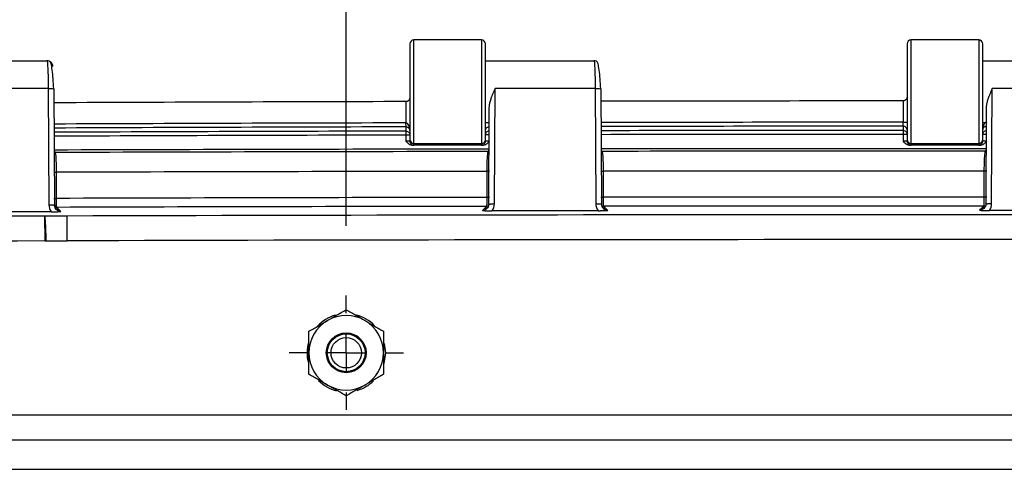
# Model space of a CAD drawing. Header units: inches. Extents: x 1.7 to 75.2, y 1.7 to 57.7.
# Tile 20 of 27: x 53.7 to 58.7, y 27.9 to 30.2. Entities that reach past the tile are written whole.
import ezdxf

# ---------------------------------------------------------------- set-up
doc = ezdxf.new("R2010")
doc.units = ezdxf.units.IN
doc.header["$LTSCALE"] = 7
doc.header["$MEASUREMENT"] = 0
doc.linetypes.add('CENTERX2', pattern=[0.8, 0.5, -0.1, 0.1, -0.1])
doc.layers.add('CENTER', color=40, linetype='CENTERX2')
doc.layers.add('DIMENSIONS', color=140, linetype='Continuous', lineweight=25)
doc.styles.add('SLDTEXTSTYLE0', font='TXT', dxfattribs={"width": 0.7})
doc.dimstyles.new('SLDDIMSTYLE4', dxfattribs={"dimtxt": 0.594727, "dimasz": 0.91, "dimexe": 0, "dimexo": 0.0625, "dimgap": 0.148682, "dimtad": 0, "dimtih": 1, "dimtoh": 1, "dimrnd": 1e-09, "dimzin": 4, "dimdsep": 46, "dimtxsty": 'SLDTEXTSTYLE0', "dimsah": 1, "dimcen": 0.09, "dimadec": 0, "dimazin": 1, "dimtfac": 1, "dimtofl": 0, "dimtmove": 0, "dimatfit": 3, "dimfxl": 0, "dimfrac": 2, "dimtolj": 1, "dimtzin": 12, "dimarcsym": 0})

# ---------------------------------------------------------------- blocks, each defined once
blk = doc.blocks.new('_D_15')
at = {"layer": 'DIMENSIONS'}
for p, q in [((49.8525, 29.1157), (49.8525, 32.443)), ((55.3525, 29.1157), (55.3525, 32.443)), ((49.8525, 31.568), (50.8676, 31.568)), ((51.6735, 31.568), (51.4738, 31.568)), ((51.4738, 31.568), (51.4738, 30.6228)), ((53.9355, 31.568), (54.1352, 31.568)), ((54.1352, 31.568), (54.1352, 30.6228)), ((55.3525, 31.568), (54.7414, 31.568)), ((51.4738, 30.6228), (51.6735, 30.6228)), ((54.1352, 30.6228), (53.9355, 30.6228))]:
    blk.add_line(p, q, dxfattribs=at)
for points in [[(49.8525, 31.568), (50.7625, 31.428), (50.7625, 31.708)], [(55.3525, 31.568), (54.4425, 31.708), (54.4425, 31.428)]]:
    blk.add_solid(points, dxfattribs=at)
at = {"layer": 'DIMENSIONS', "char_height": 0.58333, "attachment_point": 1, "style": 'SLDTEXTSTYLE0'}
for s, insert in [('5.50', (51.9209, 32.4531)), ('139.7', (51.6735, 31.3747))]:
    blk.add_mtext(s, dxfattribs=dict(at, insert=insert))
blk = doc.blocks.new('_D_16')
at = {"layer": 'DIMENSIONS'}
for p, q in [((55.3525, 29.1157), (55.3525, 32.443)), ((60.8525, 29.1157), (60.8525, 32.443)), ((55.3525, 31.568), (55.9887, 31.568)), ((56.7946, 31.568), (56.5949, 31.568)), ((56.5949, 31.568), (56.5949, 30.6228)), ((59.0566, 31.568), (59.2564, 31.568)), ((59.2564, 31.568), (59.2564, 30.6228)), ((60.8525, 31.568), (59.8625, 31.568)), ((56.5949, 30.6228), (56.7946, 30.6228)), ((59.2564, 30.6228), (59.0566, 30.6228))]:
    blk.add_line(p, q, dxfattribs=at)
for points in [[(55.3525, 31.568), (56.2625, 31.428), (56.2625, 31.708)], [(60.8525, 31.568), (59.9425, 31.708), (59.9425, 31.428)]]:
    blk.add_solid(points, dxfattribs=at)
at = {"layer": 'DIMENSIONS', "char_height": 0.58333, "attachment_point": 1, "style": 'SLDTEXTSTYLE0'}
for s, insert in [('5.50', (57.042, 32.4531)), ('139.7', (56.7946, 31.3747))]:
    blk.add_mtext(s, dxfattribs=dict(at, insert=insert))
blk = doc.blocks.new('_D_18')
at = {"layer": 'DIMENSIONS'}
for p, q in [((49.8525, 29.1157), (49.8525, 34.7028)), ((66.3525, 29.1157), (66.3525, 34.7028)), ((49.8525, 33.8278), (55.9887, 33.8278)), ((56.7946, 33.8278), (56.5949, 33.8278)), ((56.5949, 33.8278), (56.5949, 32.8826)), ((59.0566, 33.8278), (59.2564, 33.8278)), ((59.2564, 33.8278), (59.2564, 32.8826)), ((66.3525, 33.8278), (59.8625, 33.8278)), ((56.5949, 32.8826), (56.7946, 32.8826)), ((59.2564, 32.8826), (59.0566, 32.8826))]:
    blk.add_line(p, q, dxfattribs=at)
for points in [[(49.8525, 33.8278), (50.7625, 33.6878), (50.7625, 33.9678)], [(66.3525, 33.8278), (65.4425, 33.9678), (65.4425, 33.6878)]]:
    blk.add_solid(points, dxfattribs=at)
at = {"layer": 'DIMENSIONS', "char_height": 0.58333, "attachment_point": 1, "style": 'SLDTEXTSTYLE0'}
for s, insert in [('16.50', (56.7946, 34.7129)), ('419.1', (56.7946, 33.6345))]:
    blk.add_mtext(s, dxfattribs=dict(at, insert=insert))
blk = doc.blocks.new('SW_CENTERMARKSYMBOL_11')
at = {"layer": 'CENTER', "color": 0}
for p, q in [((0, 0.2), (0, 0.2875)), ((0, 0), (0, 0.1)), ((-0.2, 0), (-0.2875, 0)), ((0, 0), (-0.1, 0)), ((0, 0), (0, -0.1)), ((0, 0), (0.1, 0)), ((0.2, 0), (0.2875, 0)), ((0, -0.2), (0, -0.2875))]:
    blk.add_line(p, q, dxfattribs=at)

msp = doc.modelspace()

# ---------------------------------------------------------------- linework, layer by layer
for p, q in [((56.0325, 30.0507), (55.6925, 30.0507)), ((55.6925, 29.5307), (55.6925, 30.0507)), ((56.0325, 30.0507), (56.0325, 29.5307)), ((58.5325, 30.0507), (58.1925, 30.0507)), ((58.1925, 29.5307), (58.1925, 30.0507)), ((58.5325, 30.0507), (58.5325, 29.5307)), ((55.6725, 30.0307), (55.6725, 29.5507)), ((56.0525, 29.5507), (56.0525, 30.0307)), ((58.1725, 30.0307), (58.1725, 29.5507)), ((58.5525, 29.5507), (58.5525, 30.0307)), ((53.3025, 29.9467), (53.8476, 29.9467)), ((56.0525, 29.9467), (56.5976, 29.9467)), ((58.5525, 29.9467), (59.0976, 29.9467)), ((53.8542, 29.8075), (53.3508, 29.8075)), ((53.8542, 29.8075), (53.8575, 29.2223)), ((53.8875, 29.219), (53.8842, 29.8043)), ((56.0975, 29.2271), (56.1008, 29.8075)), ((56.6042, 29.8075), (56.1008, 29.8075)), ((56.6042, 29.8075), (56.6075, 29.2279)), ((56.6375, 29.2246), (56.6342, 29.8043)), ((58.5975, 29.2285), (58.6008, 29.8075)), ((59.1042, 29.8075), (58.6008, 29.8075)), ((55.6525, 29.7411), (55.6525, 29.6339)), ((56.0703, 29.7131), (56.0675, 29.224)), ((58.1525, 29.7441), (58.1525, 29.637)), ((58.5703, 29.7131), (58.5675, 29.2255)), ((56.0699, 29.6347), (56.0525, 29.6347)), ((58.1525, 29.6171), (58.1525, 29.5958)), ((58.5699, 29.6347), (58.5525, 29.6347)), ((55.6525, 29.5927), (55.6525, 29.5728)), ((55.6525, 29.5728), (55.6525, 29.5416)), ((55.6725, 29.5728), (55.6525, 29.5728)), ((56.0695, 29.5737), (56.0525, 29.5737)), ((58.1525, 29.5958), (58.1525, 29.5758)), ((58.1525, 29.5758), (58.1525, 29.5416)), ((58.1725, 29.5758), (58.1525, 29.5758)), ((58.5695, 29.5757), (58.5525, 29.5757)), ((55.6725, 29.5507), (55.6725, 29.5423)), ((56.0381, 29.5219), (55.687, 29.5219)), ((55.6925, 29.5307), (56.0325, 29.5307)), ((55.6925, 29.5223), (55.6925, 29.5307)), ((56.0325, 29.5307), (56.0325, 29.5223)), ((56.0525, 29.5423), (56.0525, 29.5507)), ((58.1725, 29.5507), (58.1725, 29.5423)), ((58.5381, 29.5219), (58.187, 29.5219)), ((58.1925, 29.5307), (58.5325, 29.5307)), ((58.1925, 29.5223), (58.1925, 29.5307)), ((58.5325, 29.5307), (58.5325, 29.5223)), ((58.5525, 29.5423), (58.5525, 29.5507)), ((53.8901, 29.4852), (53.8859, 29.4921)), ((56.0691, 29.4967), (56.0651, 29.4901)), ((56.64, 29.4908), (56.6359, 29.4976)), ((58.5691, 29.4982), (58.5651, 29.4915)), ((53.8962, 29.2545), (53.8962, 29.3856)), ((56.0589, 29.3905), (56.0589, 29.2593)), ((56.6462, 29.2601), (56.6462, 29.3912)), ((58.5589, 29.3919), (58.5589, 29.2607)), ((53.8886, 29.211), (53.897, 29.2095)), ((53.9077, 29.1988), (53.897, 29.2095)), ((56.0582, 29.2144), (56.0474, 29.2037)), ((56.6386, 29.2166), (56.647, 29.2151)), ((56.6577, 29.2044), (56.647, 29.2151)), ((58.5581, 29.2158), (58.5474, 29.2051)), ((58.5664, 29.2173), (58.5581, 29.2158)), ((53.8361, 29.1657), (53.8361, 29.1654)), ((53.8361, 29.1654), (53.8365, 29.0405)), ((53.9182, 29.1884), (53.9077, 29.1988)), ((56.0474, 29.2037), (56.037, 29.1932)), ((56.6681, 29.194), (56.6577, 29.2044)), ((58.5474, 29.2051), (58.5369, 29.1947)), ((50.2902, 28.1657), (65.9148, 28.1657))]:
    msp.add_line(p, q)
at = {"flags": 128}
for points in [[(58.5691, 29.5036), (57.6531, 29.5036), (56.7105, 29.503), (56.6334, 29.5029)], [(55.5437, 28.5251), (55.5494, 28.4779), (55.542, 28.4248)]]:
    msp.add_lwpolyline(points, dxfattribs=at)
for radius in [0.1, 0.095, 0.0764]:
    msp.add_circle((55.3525, 28.4782), radius)
for centre, radius, start, end in [((55.6925, 30.0307), 0.02, 90, 180), ((56.0325, 30.0307), 0.02, 0, 90), ((58.1925, 30.0307), 0.02, 90, 180), ((58.5325, 30.0307), 0.02, 0, 90), ((58.1122, -958.3679), 988.112, 90.1426225, 90.2451417), ((58.1122, -958.3679), 988.112, 89.9976624, 90.0856845), ((58.1122, -958.3679), 988.0049, 90.1426465, 90.2451329), ((58.1122, -958.3679), 987.9849, 90.1426436, 90.2451313), ((58.1122, -958.3679), 988.0049, 89.9976621, 90.0856585), ((58.1122, -958.3679), 987.9849, 89.997662, 90.0856537), ((58.1122, -958.3679), 987.9636, 90.1426496, 90.2451296), ((58.1122, -958.3679), 987.9437, 90.1426496, 90.245128), ((58.1122, -958.3679), 987.9636, 89.997662, 90.0856485), ((58.1122, -958.3679), 987.9437, 89.997662, 90.0856436), ((55.6925, 29.5507), 0.02, 180.0044, 270.0044), ((56.0325, 29.5507), 0.02, 269.9956, 359.9956), ((58.1925, 29.5507), 0.02, 180.0044, 270.0044), ((58.5325, 29.5507), 0.02, 269.9956, 359.9956), ((58.1025, -1360.1192), 1389.6229, 90.0838394, 90.1739847), ((58.1025, -1360.1192), 1389.6107, 90.0840053, 90.1736865), ((58.1025, -1360.1192), 1389.6107, 89.9809287, 90.060302), ((58.1025, -1360.1192), 1389.5111, 90.0842696, 90.1734462), ((58.1025, -1360.1192), 1389.5111, 89.9811834, 90.0600511), ((58.1025, -1360.1192), 1389.38, 90.0842776, 90.1734626), ((58.1025, -1360.1192), 1389.38, 89.9811816, 90.0600568), ((58.1025, -1360.1192), 1389.335, 90.0843092, 90.1734338), ((58.1025, -1360.1192), 1389.335, 89.9812121, 90.0600267), ((58.1025, -1360.1192), 1389.2911, 90.1759519, 90.3569538), ((53.8361, 29.1657), 0.000343, 270.176, 330.0229), ((58.1025, -1360.1192), 1389.2911, 89.8287142, 90.1712858), ((58.1025, -1360.1192), 1389.1663, 90.1759519, 90.3569538), ((53.8361, 29.1657), 0.1252, 270.176, 273.0051), ((58.1025, -1360.1192), 1389.1663, 89.8287142, 90.1712858), ((55.3525, 28.4782), 0.1969, 106.0589, 137.6944), ((55.3525, 28.4782), 0.1875, 60, 120), ((55.3525, 28.4782), 0.1969, 43.5467, 74.7362), ((55.3525, 28.4782), 0.1875, 120, 180), ((55.3525, 28.4782), 0.1875, 0, 60), ((55.3525, 28.4782), 0.1969, 164.4921, 193.6892), ((55.3525, 28.4782), 0.1875, 180, 240), ((55.3525, 28.4782), 0.1875, 300, 0), ((55.3525, 28.4782), 0.1969, 224.7479, 255.85), ((55.3525, 28.4782), 0.1875, 240, 300), ((55.3525, 28.4782), 0.1969, 286.393, 314.2694)]:
    msp.add_arc(centre, radius, start, end)
for points in [[(53.8476, 29.9467), (53.8477, 29.9467), (53.8477, 29.9467), (53.8477, 29.9467)], [(56.5976, 29.9467), (56.5977, 29.9467), (56.5977, 29.9467), (56.5977, 29.9467)], [(55.6525, 29.614), (55.6525, 29.6069), (55.6525, 29.5998), (55.6525, 29.5927)], [(58.1725, 29.5971), (58.1725, 29.6023), (58.1682, 29.6127), (58.1578, 29.6171), (58.1525, 29.6171)], [(55.6525, 29.5927), (55.6577, 29.5927), (55.6682, 29.5884), (55.6725, 29.578), (55.6725, 29.5728)], [(56.0525, 29.5737), (56.0525, 29.5789), (56.0568, 29.5893), (56.0672, 29.5936), (56.0725, 29.5937)], [(58.1525, 29.5958), (58.1578, 29.5958), (58.1682, 29.5914), (58.1725, 29.581), (58.1725, 29.5758)], [(58.5525, 29.5757), (58.5525, 29.5809), (58.5569, 29.5913), (58.5673, 29.5957), (58.5725, 29.5956)], [(55.687, 29.5219), (55.6905, 29.522), (55.6925, 29.5222), (55.6925, 29.5223)], [(56.0325, 29.5223), (56.0325, 29.5222), (56.0345, 29.522), (56.0381, 29.5219)], [(58.1925, 29.5223), (58.1873, 29.5223), (58.1769, 29.5266), (58.1725, 29.5371), (58.1725, 29.5423)], [(58.187, 29.5219), (58.1905, 29.522), (58.1925, 29.5222), (58.1925, 29.5223)], [(58.5325, 29.5223), (58.5325, 29.5222), (58.5345, 29.522), (58.5381, 29.5219)], [(53.8916, 29.4804), (53.8911, 29.4829), (53.8906, 29.4845), (53.8901, 29.4852)], [(56.0651, 29.4901), (56.0644, 29.4891), (56.0636, 29.4864), (56.063, 29.4819)], [(56.6422, 29.4822), (56.6415, 29.4869), (56.6408, 29.4898), (56.64, 29.4908)], [(58.5651, 29.4915), (58.5643, 29.4905), (58.5635, 29.4874), (58.5628, 29.4824)], [(53.8575, 29.2223), (53.8576, 29.2097), (53.8617, 29.1971), (53.8691, 29.1869)], [(56.0862, 29.1919), (56.0934, 29.2021), (56.0975, 29.2146), (56.0975, 29.2271)], [(56.6075, 29.2279), (56.6076, 29.2153), (56.6116, 29.2028), (56.619, 29.1926)], [(58.5861, 29.1933), (58.5933, 29.2036), (58.5975, 29.216), (58.5975, 29.2285)], [(53.8691, 29.1869), (53.6914, 29.1864), (53.5138, 29.1858), (53.3362, 29.1852)], [(53.8361, 29.1657), (53.8362, 29.1657), (53.8363, 29.1656), (53.8364, 29.1655)], [(53.9492, 29.1657), (53.9115, 29.1657), (53.8738, 29.1657), (53.8361, 29.1657)], [(56.619, 29.1926), (56.4414, 29.1924), (56.2638, 29.1922), (56.0862, 29.1919)], [(59.1189, 29.193), (58.9413, 29.1932), (58.7637, 29.1932), (58.5861, 29.1933)], [(53.8427, 29.0407), (53.8783, 29.0407), (53.914, 29.0408), (53.9496, 29.0409)]]:
    msp.add_open_spline(points, degree=3)
for points, knots in [([(53.8477, 29.9467), (53.8493, 29.9462), (53.8509, 29.9313), (53.8527, 29.8935), (53.8532, 29.8783), (53.8539, 29.8447), (53.8541, 29.8263), (53.8542, 29.8075)], [0, 0, 0, 0, 0.5, 0.5, 0.75, 0.75, 1, 1, 1, 1]), ([(53.8777, 29.9167), (53.8777, 29.9246), (53.8744, 29.9323), (53.8634, 29.9435), (53.8556, 29.9467), (53.8477, 29.9467)], [0, 0, 0, 0, 0.5, 0.5, 1, 1, 1, 1]), ([(53.882, 29.8056), (53.8811, 29.8227), (53.8793, 29.8573), (53.8746, 29.9017), (53.8687, 29.9341), (53.8643, 29.94), (53.862, 29.9431)], [0, 0, 0, 0, 0.240889, 0.488203, 0.741624, 1, 1, 1, 1]), ([(56.5977, 29.9467), (56.5993, 29.9462), (56.6009, 29.9313), (56.6027, 29.8935), (56.6032, 29.8783), (56.6039, 29.8447), (56.6041, 29.8263), (56.6042, 29.8075)], [0, 0, 0, 0, 0.5, 0.5, 0.75, 0.75, 1, 1, 1, 1]), ([(56.6119, 29.9429), (56.611, 29.9435), (56.6067, 29.9459), (56.6017, 29.9464), (56.5977, 29.9467)], [0, 0, 0, 0, 0.2098042, 1, 1, 1, 1]), ([(56.632, 29.8056), (56.6311, 29.8227), (56.6293, 29.8573), (56.6246, 29.9017), (56.6187, 29.9341), (56.6143, 29.94), (56.612, 29.9431)], [0, 0, 0, 0, 0.240889, 0.488203, 0.741623, 1, 1, 1, 1]), ([(53.8542, 29.8075), (53.8623, 29.8076), (53.8704, 29.8073), (53.8815, 29.806), (53.8846, 29.8052), (53.8842, 29.8043)], [0, 0, 0, 0, 0.5, 0.5, 1, 1, 1, 1]), ([(56.1008, 29.8075), (56.0997, 29.8049), (56.0974, 29.7999), (56.0941, 29.7925), (56.0912, 29.7856), (56.0885, 29.7792), (56.086, 29.7733), (56.0839, 29.7679), (56.0821, 29.763), (56.0804, 29.7583), (56.0781, 29.7518), (56.0755, 29.7436), (56.073, 29.7341), (56.0713, 29.7255), (56.0704, 29.7177), (56.0704, 29.7129), (56.0703, 29.7106)], [0, 0, 0, 0, 0.081087, 0.15697, 0.227651, 0.29313, 0.353408, 0.408486, 0.458367, 0.503052, 0.551382, 0.656646, 0.754039, 0.843649, 0.925587, 1, 1, 1, 1]), ([(56.6042, 29.8075), (56.6123, 29.8076), (56.6204, 29.8073), (56.6315, 29.806), (56.6346, 29.8052), (56.6342, 29.8043)], [0, 0, 0, 0, 0.5, 0.5, 1, 1, 1, 1]), ([(58.6008, 29.8075), (58.5996, 29.8048), (58.5973, 29.7997), (58.594, 29.7921), (58.591, 29.7851), (58.5883, 29.7787), (58.5859, 29.7728), (58.5838, 29.7674), (58.582, 29.7627), (58.5803, 29.7581), (58.5781, 29.7517), (58.5755, 29.7436), (58.573, 29.7341), (58.5713, 29.7255), (58.5704, 29.7177), (58.5704, 29.7129), (58.5703, 29.7106)], [0, 0, 0, 0, 0.083339, 0.16088, 0.232626, 0.298576, 0.358731, 0.413094, 0.461665, 0.504447, 0.551297, 0.65685, 0.754398, 0.844026, 0.925844, 1, 1, 1, 1]), ([(55.6725, 29.7629), (55.6725, 29.7618), (55.6724, 29.7598), (55.6718, 29.757), (55.671, 29.7545), (55.67, 29.7523), (55.669, 29.7505), (55.6679, 29.7489), (55.6662, 29.7469), (55.6637, 29.7447), (55.6602, 29.7426), (55.6564, 29.7413), (55.6538, 29.7412), (55.6526, 29.7411)], [0, 0, 0, 0, 0.110361, 0.210099, 0.299228, 0.377773, 0.445769, 0.503273, 0.561978, 0.687867, 0.801023, 0.903961, 1, 1, 1, 1]), ([(58.1725, 29.766), (58.1725, 29.7649), (58.1724, 29.7629), (58.1718, 29.76), (58.171, 29.7575), (58.17, 29.7554), (58.169, 29.7535), (58.1679, 29.7519), (58.1662, 29.75), (58.1637, 29.7477), (58.1602, 29.7457), (58.1564, 29.7444), (58.1538, 29.7442), (58.1525, 29.7441)], [0, 0, 0, 0, 0.110385, 0.21014, 0.299281, 0.377831, 0.445827, 0.503324, 0.561307, 0.687421, 0.800747, 0.903822, 1, 1, 1, 1]), ([(55.6542, 29.6143), (55.6539, 29.6151), (55.6536, 29.6176), (55.653, 29.6247), (55.6527, 29.6293), (55.6524, 29.6339)], [0, 0, 0, 0, 0.5, 0.5, 1, 1, 1, 1]), ([(55.6725, 29.5973), (55.6725, 29.6057), (55.6709, 29.6141), (55.6644, 29.6283), (55.6587, 29.6339), (55.6525, 29.6339)], [0, 0, 0, 0, 0.5, 0.5, 1, 1, 1, 1]), ([(55.6525, 29.614), (55.6587, 29.614), (55.6644, 29.6114), (55.6709, 29.6049), (55.6725, 29.6011), (55.6725, 29.5973)], [0, 0, 0, 0, 0.5, 0.5, 1, 1, 1, 1]), ([(56.0525, 29.595), (56.0529, 29.5979), (56.0537, 29.6038), (56.059, 29.6103), (56.0647, 29.6138), (56.0684, 29.6143), (56.0698, 29.6145)], [0, 0, 0, 0, 0.3070626, 0.613484, 0.8553433, 1, 1, 1, 1]), ([(58.1525, 29.637), (58.1578, 29.637), (58.163, 29.637), (58.1704, 29.637), (58.1725, 29.637), (58.1725, 29.637)], [0, 0, 0, 0, 0.5, 0.5, 1, 1, 1, 1]), ([(58.1525, 29.6171), (58.1525, 29.6175), (58.1525, 29.6198), (58.1525, 29.6271), (58.1525, 29.632), (58.1525, 29.637)], [0, 0, 0, 0, 0.5, 0.5, 1, 1, 1, 1]), ([(58.5725, 29.6369), (58.5663, 29.6369), (58.5607, 29.6312), (58.5541, 29.617), (58.5525, 29.6086), (58.5525, 29.6002)], [0, 0, 0, 0, 0.5, 0.5, 1, 1, 1, 1]), ([(58.5525, 29.6002), (58.5525, 29.604), (58.5541, 29.6079), (58.5607, 29.6144), (58.5663, 29.617), (58.5725, 29.617)], [0, 0, 0, 0, 0.5, 0.5, 1, 1, 1, 1]), ([(55.6725, 29.5423), (55.6725, 29.5421), (55.6703, 29.5419), (55.663, 29.5417), (55.6578, 29.5416), (55.6525, 29.5416)], [0, 0, 0, 0, 0.5, 0.5, 1, 1, 1, 1]), ([(55.6525, 29.5416), (55.6551, 29.539), (55.6598, 29.5343), (55.6678, 29.528), (55.6752, 29.524), (55.6813, 29.5224), (55.6842, 29.5221), (55.6858, 29.522), (55.6865, 29.5219), (55.6869, 29.5219)], [0, 0, 0, 0, 0.272421, 0.484694, 0.755305, 0.885364, 0.945056, 0.973716, 1, 1, 1, 1]), ([(55.6725, 29.5423), (55.6725, 29.5371), (55.6747, 29.5319), (55.6821, 29.5245), (55.6873, 29.5223), (55.6925, 29.5223)], [0, 0, 0, 0, 0.5, 0.5, 1, 1, 1, 1]), ([(56.0325, 29.5223), (56.0378, 29.5223), (56.043, 29.5245), (56.0504, 29.5319), (56.0525, 29.5371), (56.0525, 29.5423)], [0, 0, 0, 0, 0.5, 0.5, 1, 1, 1, 1]), ([(56.0381, 29.5219), (56.0382, 29.5219), (56.0384, 29.5219), (56.0387, 29.5219), (56.0394, 29.522), (56.0408, 29.5221), (56.0437, 29.5224), (56.0498, 29.524), (56.0573, 29.5279), (56.0653, 29.5343), (56.0699, 29.539), (56.0725, 29.5416)], [0, 0, 0, 0, 0.006821, 0.013765, 0.027789, 0.056397, 0.115975, 0.245777, 0.515984, 0.728923, 1, 1, 1, 1]), ([(56.0725, 29.5416), (56.0673, 29.5416), (56.0621, 29.5417), (56.0547, 29.5419), (56.0525, 29.5421), (56.0525, 29.5423)], [0, 0, 0, 0, 0.5, 0.5, 1, 1, 1, 1]), ([(58.1725, 29.5423), (58.1725, 29.5421), (58.1704, 29.5419), (58.1629, 29.5417), (58.1578, 29.5416), (58.1525, 29.5416)], [0, 0, 0, 0, 0.5, 0.5, 1, 1, 1, 1]), ([(58.1525, 29.5416), (58.1551, 29.539), (58.1597, 29.5343), (58.1678, 29.5279), (58.1752, 29.524), (58.1813, 29.5224), (58.1842, 29.5221), (58.1856, 29.522), (58.1863, 29.5219), (58.1867, 29.5219), (58.1869, 29.5219), (58.187, 29.5219)], [0, 0, 0, 0, 0.271028, 0.484012, 0.754216, 0.884017, 0.943593, 0.972202, 0.986225, 0.993169, 1, 1, 1, 1]), ([(58.5325, 29.5223), (58.5378, 29.5223), (58.543, 29.5245), (58.5504, 29.5319), (58.5525, 29.5371), (58.5525, 29.5423)], [0, 0, 0, 0, 0.5, 0.5, 1, 1, 1, 1]), ([(58.5381, 29.5219), (58.5385, 29.5219), (58.5392, 29.522), (58.5408, 29.5221), (58.5437, 29.5224), (58.5498, 29.524), (58.5572, 29.528), (58.5653, 29.5343), (58.5699, 29.539), (58.5725, 29.5416)], [0, 0, 0, 0, 0.026292, 0.054951, 0.114642, 0.2447, 0.515309, 0.727516, 1, 1, 1, 1]), ([(58.5725, 29.5416), (58.5673, 29.5416), (58.5621, 29.5417), (58.5547, 29.5419), (58.5525, 29.5421), (58.5525, 29.5423)], [0, 0, 0, 0, 0.5, 0.5, 1, 1, 1, 1]), ([(53.8962, 29.3856), (53.8962, 29.4064), (53.8958, 29.4271), (53.8941, 29.4608), (53.893, 29.4738), (53.8916, 29.4804)], [0, 0, 0, 0, 0.5, 0.5, 1, 1, 1, 1]), ([(56.063, 29.4819), (56.0618, 29.4742), (56.0607, 29.4611), (56.0593, 29.429), (56.0589, 29.4097), (56.0589, 29.3905)], [0, 0, 0, 0, 0.5, 0.5, 1, 1, 1, 1]), ([(56.6462, 29.3912), (56.6462, 29.4102), (56.6458, 29.4292), (56.6444, 29.4613), (56.6434, 29.4743), (56.6422, 29.4822)], [0, 0, 0, 0, 0.5, 0.5, 1, 1, 1, 1]), ([(58.5628, 29.4824), (58.5616, 29.4744), (58.5606, 29.4614), (58.5592, 29.4296), (58.5588, 29.4107), (58.5589, 29.3919)], [0, 0, 0, 0, 0.5, 0.5, 1, 1, 1, 1]), ([(53.8818, 29.3856), (53.8826, 29.3856), (53.8852, 29.3856), (53.8901, 29.3856), (53.8942, 29.3856), (53.8962, 29.3856)], [0, 0, 0, 0, 0.191958, 0.595979, 1, 1, 1, 1]), ([(56.0726, 29.3905), (56.072, 29.3905), (56.0696, 29.3905), (56.0649, 29.3905), (56.0609, 29.3905), (56.0589, 29.3905)], [0, 0, 0, 0, 0.1547955, 0.5773977, 1, 1, 1, 1]), ([(56.6324, 29.3912), (56.633, 29.3912), (56.6354, 29.3912), (56.6401, 29.3912), (56.6442, 29.3912), (56.6462, 29.3912)], [0, 0, 0, 0, 0.154897, 0.577448, 1, 1, 1, 1]), ([(58.5726, 29.3919), (58.572, 29.3919), (58.5696, 29.3919), (58.5649, 29.3919), (58.5609, 29.3919), (58.5589, 29.3919)], [0, 0, 0, 0, 0.155413, 0.577707, 1, 1, 1, 1]), ([(56.0589, 29.2593), (56.0589, 29.2479), (56.0588, 29.2365), (56.0585, 29.2202), (56.0583, 29.215), (56.0582, 29.2144)], [0, 0, 0, 0, 0.5, 0.5, 1, 1, 1, 1]), ([(56.0727, 29.2593), (56.072, 29.2593), (56.0696, 29.2593), (56.0649, 29.2593), (56.0609, 29.2593), (56.0589, 29.2593)], [0, 0, 0, 0, 0.159063, 0.579532, 1, 1, 1, 1]), ([(56.6321, 29.2601), (56.6329, 29.2601), (56.6353, 29.2601), (56.6401, 29.2601), (56.6442, 29.2601), (56.6462, 29.2601)], [0, 0, 0, 0, 0.173004, 0.586502, 1, 1, 1, 1]), ([(56.647, 29.2151), (56.6468, 29.2157), (56.6466, 29.2209), (56.6463, 29.2373), (56.6462, 29.2487), (56.6462, 29.2601)], [0, 0, 0, 0, 0.5, 0.5, 1, 1, 1, 1]), ([(58.5589, 29.2607), (58.5588, 29.2494), (58.5588, 29.238), (58.5585, 29.2215), (58.5583, 29.2164), (58.5581, 29.2158)], [0, 0, 0, 0, 0.5, 0.5, 1, 1, 1, 1]), ([(58.5729, 29.2607), (58.5722, 29.2607), (58.5697, 29.2607), (58.5649, 29.2607), (58.5609, 29.2607), (58.5589, 29.2607)], [0, 0, 0, 0, 0.173029, 0.586514, 1, 1, 1, 1]), ([(53.8575, 29.2223), (53.8596, 29.2223), (53.8636, 29.2223), (53.8694, 29.2221), (53.8748, 29.2218), (53.8794, 29.2214), (53.8832, 29.2209), (53.8847, 29.2205), (53.8855, 29.2203)], [0, 0, 0, 0, 0.168258, 0.336516, 0.504774, 0.673032, 0.84129, 1, 1, 1, 1]), ([(53.8821, 29.2545), (53.8829, 29.2545), (53.8853, 29.2545), (53.8901, 29.2545), (53.8942, 29.2545), (53.8962, 29.2545)], [0, 0, 0, 0, 0.17303, 0.586515, 1, 1, 1, 1]), ([(53.8969, 29.1972), (53.8941, 29.2005), (53.8883, 29.2072), (53.8864, 29.2159), (53.8854, 29.2204)], [0, 0, 0, 0, 0.489067, 1, 1, 1, 1]), ([(53.8855, 29.2203), (53.8856, 29.2203), (53.8865, 29.2201), (53.8874, 29.2197), (53.8874, 29.2192), (53.8875, 29.219)], [0, 0, 0, 0, 0.02759, 0.513795, 1, 1, 1, 1]), ([(53.8969, 29.1972), (53.8968, 29.1973), (53.8934, 29.1996), (53.8892, 29.2073), (53.8881, 29.2151), (53.8875, 29.219)], [0, 0, 0, 0, 0.0145998, 0.5061066, 1, 1, 1, 1]), ([(53.897, 29.2095), (53.8968, 29.2101), (53.8966, 29.2153), (53.8963, 29.2317), (53.8962, 29.2431), (53.8962, 29.2545)], [0, 0, 0, 0, 0.5, 0.5, 1, 1, 1, 1]), ([(56.0629, 29.2085), (56.0612, 29.2074), (56.0565, 29.2043), (56.051, 29.2039), (56.0474, 29.2037)], [0, 0, 0, 0, 0.373574, 1, 1, 1, 1]), ([(56.0697, 29.2252), (56.0687, 29.2207), (56.0668, 29.212), (56.061, 29.2053), (56.0582, 29.202)], [0, 0, 0, 0, 0.510929, 1, 1, 1, 1]), ([(56.0705, 29.2173), (56.0702, 29.2171), (56.0667, 29.2147), (56.0622, 29.2145), (56.0582, 29.2144)], [0, 0, 0, 0, 0.086496, 1, 1, 1, 1]), ([(56.0676, 29.2238), (56.0676, 29.224), (56.0677, 29.2245), (56.0685, 29.2249), (56.0695, 29.2251), (56.0695, 29.2251)], [0, 0, 0, 0, 0.486204, 0.972409, 1, 1, 1, 1]), ([(56.0695, 29.2251), (56.0703, 29.2253), (56.0719, 29.2257), (56.0756, 29.2262), (56.0803, 29.2266), (56.0856, 29.2269), (56.0915, 29.2271), (56.0955, 29.2271), (56.0975, 29.2271)], [0, 0, 0, 0, 0.15871, 0.326968, 0.495226, 0.663484, 0.831742, 1, 1, 1, 1]), ([(56.6075, 29.2279), (56.6095, 29.2279), (56.6136, 29.2279), (56.6194, 29.2277), (56.6248, 29.2274), (56.6294, 29.227), (56.6331, 29.2265), (56.6347, 29.2261), (56.6355, 29.2259)], [0, 0, 0, 0, 0.168258, 0.336516, 0.504774, 0.673032, 0.84129, 1, 1, 1, 1]), ([(56.6469, 29.2028), (56.644, 29.2061), (56.6383, 29.2128), (56.6364, 29.2215), (56.6354, 29.226)], [0, 0, 0, 0, 0.489069, 1, 1, 1, 1]), ([(56.6355, 29.2259), (56.6355, 29.2259), (56.6365, 29.2257), (56.6373, 29.2253), (56.6374, 29.2248), (56.6375, 29.2246)], [0, 0, 0, 0, 0.027591, 0.513796, 1, 1, 1, 1]), ([(56.6469, 29.2029), (56.6468, 29.2029), (56.6433, 29.2052), (56.6392, 29.2129), (56.638, 29.2207), (56.6375, 29.2246)], [0, 0, 0, 0, 0.014558, 0.506092, 1, 1, 1, 1]), ([(56.6422, 29.2093), (56.6439, 29.2081), (56.6486, 29.2051), (56.6542, 29.2047), (56.6577, 29.2044)], [0, 0, 0, 0, 0.374164, 1, 1, 1, 1]), ([(58.5628, 29.2099), (58.5611, 29.2088), (58.5565, 29.2058), (58.5509, 29.2054), (58.5474, 29.2051)], [0, 0, 0, 0, 0.37094, 1, 1, 1, 1]), ([(58.5697, 29.2266), (58.5687, 29.2223), (58.5667, 29.2137), (58.5611, 29.2069), (58.5583, 29.2036)], [0, 0, 0, 0, 0.510812, 1, 1, 1, 1]), ([(58.5676, 29.2253), (58.5676, 29.2255), (58.5677, 29.2259), (58.5686, 29.2264), (58.5695, 29.2266), (58.5696, 29.2266)], [0, 0, 0, 0, 0.486204, 0.972408, 1, 1, 1, 1]), ([(58.5696, 29.2266), (58.5703, 29.2268), (58.5719, 29.2272), (58.5757, 29.2277), (58.5803, 29.2281), (58.5856, 29.2284), (58.5915, 29.2285), (58.5955, 29.2285), (58.5975, 29.2285)], [0, 0, 0, 0, 0.1587095, 0.3269676, 0.4952257, 0.6634838, 0.8317419, 1, 1, 1, 1]), ([(53.8364, 29.1655), (53.8374, 29.1638), (53.8385, 29.1494), (53.8406, 29.1039), (53.8416, 29.0723), (53.8427, 29.0407)], [0, 0, 0, 0, 0.5, 0.5, 1, 1, 1, 1]), ([(53.8691, 29.1869), (53.8704, 29.1869), (53.8731, 29.1869), (53.8772, 29.1869), (53.8812, 29.187), (53.8851, 29.1871), (53.8888, 29.1872), (53.8925, 29.1873), (53.8989, 29.1875), (53.9078, 29.1879), (53.9146, 29.1882), (53.9182, 29.1884)], [0, 0, 0, 0, 0.071475, 0.143171, 0.214906, 0.286458, 0.357613, 0.42819, 0.49807, 0.738063, 1, 1, 1, 1]), ([(53.8922, 29.2036), (53.8939, 29.2025), (53.8986, 29.1995), (53.9042, 29.1991), (53.9077, 29.1988)], [0, 0, 0, 0, 0.373926, 1, 1, 1, 1]), ([(53.9182, 29.1884), (53.9162, 29.1885), (53.9122, 29.1888), (53.9046, 29.1912), (53.9, 29.1948), (53.8969, 29.1972)], [0, 0, 0, 0, 0.2514309, 0.5047651, 1, 1, 1, 1]), ([(53.9496, 29.0409), (53.9496, 29.0567), (53.9495, 29.0725), (53.9494, 29.1019), (53.9494, 29.1155), (53.9493, 29.1496), (53.9492, 29.1641), (53.9492, 29.1657)], [0, 0, 0, 0, 0.25, 0.25, 0.5, 0.5, 1, 1, 1, 1]), ([(56.0582, 29.2021), (56.0552, 29.1997), (56.0506, 29.196), (56.043, 29.1936), (56.039, 29.1933), (56.037, 29.1932)], [0, 0, 0, 0, 0.495288, 0.748598, 1, 1, 1, 1]), ([(56.037, 29.1932), (56.0394, 29.1931), (56.0441, 29.1928), (56.0514, 29.1926), (56.0585, 29.1923), (56.0654, 29.1921), (56.0721, 29.192), (56.079, 29.1919), (56.0838, 29.1919), (56.0862, 29.1919)], [0, 0, 0, 0, 0.177396, 0.34433, 0.502162, 0.624855, 0.749397, 0.874825, 1, 1, 1, 1]), ([(56.619, 29.1926), (56.6203, 29.1926), (56.623, 29.1926), (56.6271, 29.1926), (56.6311, 29.1927), (56.635, 29.1927), (56.6387, 29.1928), (56.6424, 29.1929), (56.6488, 29.1932), (56.6577, 29.1935), (56.6646, 29.1938), (56.6681, 29.194)], [0, 0, 0, 0, 0.071472, 0.143164, 0.214898, 0.286451, 0.357607, 0.428187, 0.49807, 0.738041, 1, 1, 1, 1]), ([(56.6681, 29.194), (56.6661, 29.1941), (56.6621, 29.1944), (56.6545, 29.1968), (56.6499, 29.2004), (56.6469, 29.2029)], [0, 0, 0, 0, 0.251417, 0.504739, 1, 1, 1, 1]), ([(58.5584, 29.2037), (58.5553, 29.2012), (58.5506, 29.1974), (58.5429, 29.1951), (58.5389, 29.1948), (58.5369, 29.1947)], [0, 0, 0, 0, 0.498829, 0.750405, 1, 1, 1, 1]), ([(58.5369, 29.1947), (58.5393, 29.1945), (58.544, 29.1943), (58.5514, 29.194), (58.5605, 29.1937), (58.5698, 29.1934), (58.5779, 29.1933), (58.582, 29.1933), (58.5843, 29.1933), (58.5855, 29.1933), (58.586, 29.1934)], [0, 0, 0, 0, 0.1773422, 0.3447172, 0.5029036, 0.752367, 0.8767946, 0.9389463, 0.9700651, 1, 1, 1, 1]), ([(55.2588, 28.6406), (55.2738, 28.6493), (55.2886, 28.6578), (55.3193, 28.6755), (55.3351, 28.6847), (55.3525, 28.6947)], [0, 0, 0, 0, 0.5, 0.5, 1, 1, 1, 1]), ([(55.3525, 28.6947), (55.3699, 28.6847), (55.3858, 28.6755), (55.4164, 28.6578), (55.4312, 28.6493), (55.4463, 28.6406)], [0, 0, 0, 0, 0.5, 0.5, 1, 1, 1, 1]), ([(55.165, 28.5865), (55.1824, 28.5965), (55.1983, 28.6057), (55.2289, 28.6234), (55.2437, 28.6319), (55.2588, 28.6406)], [0, 0, 0, 0, 0.5, 0.5, 1, 1, 1, 1]), ([(55.4463, 28.6406), (55.4613, 28.6319), (55.4761, 28.6234), (55.5068, 28.6057), (55.5226, 28.5965), (55.54, 28.5865)], [0, 0, 0, 0, 0.5, 0.5, 1, 1, 1, 1]), ([(55.165, 28.4782), (55.165, 28.4956), (55.165, 28.5127), (55.165, 28.5481), (55.165, 28.5664), (55.165, 28.5865)], [0, 0, 0, 0, 0.5, 0.5, 1, 1, 1, 1]), ([(55.54, 28.5865), (55.54, 28.5664), (55.54, 28.5481), (55.54, 28.5127), (55.54, 28.4956), (55.54, 28.4782)], [0, 0, 0, 0, 0.5, 0.5, 1, 1, 1, 1]), ([(55.165, 28.37), (55.165, 28.39), (55.165, 28.4084), (55.165, 28.4438), (55.165, 28.4608), (55.165, 28.4782)], [0, 0, 0, 0, 0.5, 0.5, 1, 1, 1, 1]), ([(55.54, 28.4782), (55.54, 28.4608), (55.54, 28.4438), (55.54, 28.4084), (55.54, 28.39), (55.54, 28.37)], [0, 0, 0, 0, 0.5, 0.5, 1, 1, 1, 1]), ([(55.2588, 28.3158), (55.2437, 28.3245), (55.2289, 28.3331), (55.1983, 28.3508), (55.1824, 28.3599), (55.165, 28.37)], [0, 0, 0, 0, 0.5, 0.5, 1, 1, 1, 1]), ([(55.54, 28.37), (55.5226, 28.3599), (55.5068, 28.3508), (55.4761, 28.3331), (55.4613, 28.3245), (55.4463, 28.3158)], [0, 0, 0, 0, 0.5, 0.5, 1, 1, 1, 1]), ([(55.3525, 28.2617), (55.3351, 28.2717), (55.3193, 28.2809), (55.2886, 28.2986), (55.2738, 28.3071), (55.2588, 28.3158)], [0, 0, 0, 0, 0.5, 0.5, 1, 1, 1, 1]), ([(55.4463, 28.3158), (55.4312, 28.3071), (55.4164, 28.2986), (55.3858, 28.2809), (55.3699, 28.2717), (55.3525, 28.2617)], [0, 0, 0, 0, 0.5, 0.5, 1, 1, 1, 1]), ([(65.318, 28.0394), (65.2432, 28.0393), (65.168, 28.0393), (65.0175, 28.0393), (64.9423, 28.0393), (64.7169, 28.0393), (64.5665, 28.0393), (64.1155, 28.0393), (63.8148, 28.0392), (62.9129, 28.0391), (62.3116, 28.0391), (60.5077, 28.0389), (59.3051, 28.0389), (56.8999, 28.0389), (55.6973, 28.0389), (53.8934, 28.0391), (53.2921, 28.0391), (52.3902, 28.0392), (52.0895, 28.0393), (51.6385, 28.0393), (51.4882, 28.0393), (51.2627, 28.0393), (51.1875, 28.0393), (51.0371, 28.0393), (50.9618, 28.0393), (50.887, 28.0394)], [0, 0, 0, 0, 0.015625, 0.015625, 0.03125, 0.03125, 0.0625, 0.0625, 0.125, 0.125, 0.25, 0.25, 0.5, 0.5, 0.75, 0.75, 0.875, 0.875, 0.9375, 0.9375, 0.96875, 0.96875, 0.984375, 0.984375, 1, 1, 1, 1]), ([(50.8862, 27.8939), (51.4875, 27.8936), (52.0888, 27.8935), (53.2915, 27.8931), (53.8929, 27.893), (55.697, 27.8926), (56.8998, 27.8925), (59.3053, 27.8925), (60.508, 27.8926), (62.3121, 27.893), (62.9135, 27.8931), (64.1162, 27.8935), (64.7175, 27.8936), (65.3189, 27.8939)], [0, 0, 0, 0, 0.125, 0.125, 0.25, 0.25, 0.5, 0.5, 0.75, 0.75, 0.875, 0.875, 1, 1, 1, 1])]:
    msp.add_open_spline(points, degree=3, knots=knots)

# ---------------------------------------------------------------- block references
at = {"layer": 'CENTER'}
msp.add_blockref('SW_CENTERMARKSYMBOL_11', (55.3525, 28.4782), dxfattribs=at)

# ---------------------------------------------------------------- dimensions: what is measured, and where the dimension line sits
at = {"layer": 'DIMENSIONS'}
dim = msp.add_linear_dim(base=(66.3525, 33.8278), p1=(49.8525, 28.7657), p2=(66.3525, 28.7657), angle=0, dimstyle='SLDDIMSTYLE4', dxfattribs=at)
dim.commit()
dim.dimension.update_dxf_attribs({"geometry": '_D_18', "text_midpoint": (57.9256, 33.8278), "dimtype": 160})
for base, p1, p2, picture, middle in [((55.3525, 31.568), (49.8525, 28.7657), (55.3525, 28.7657), '_D_15', (52.8045, 31.568)), ((60.8525, 31.568), (55.3525, 28.7657), (60.8525, 28.7657), '_D_16', (57.9256, 31.568))]:
    dim = msp.add_linear_dim(base=base, p1=p1, p2=p2, dimstyle='SLDDIMSTYLE4', dxfattribs=at)
    dim.commit()
    dim.dimension.update_dxf_attribs({"geometry": picture, "text_midpoint": middle, "dimtype": 160})

doc.saveas('drawing.dxf')
